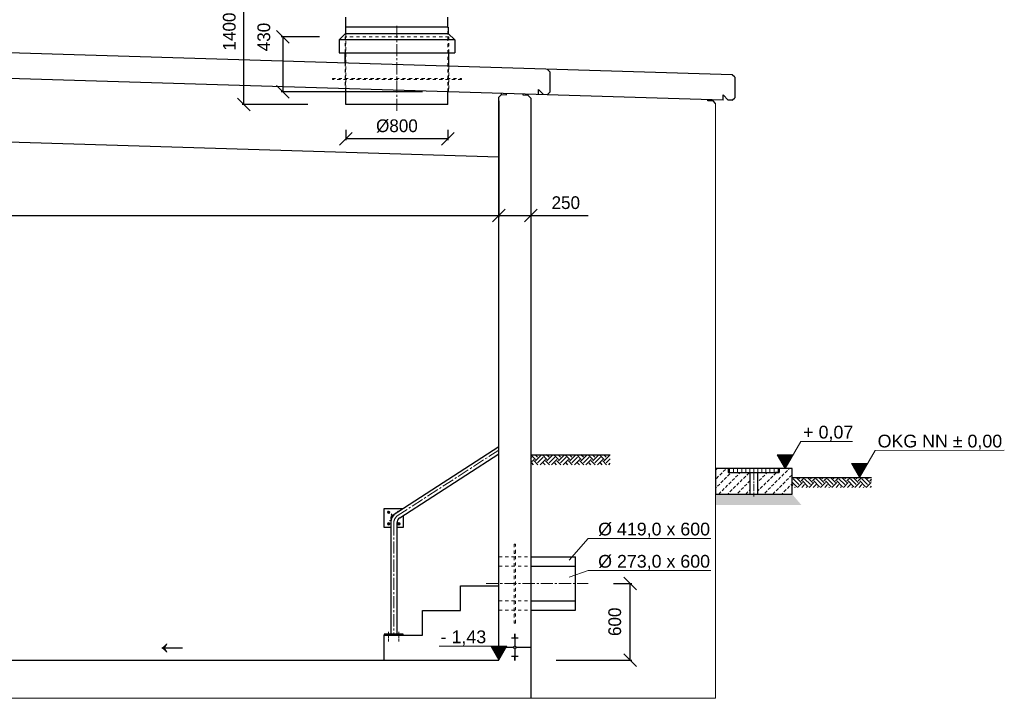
# Model space of a CAD drawing. Header units: millimetres. Extents: x -2787 to 131613, y -54195 to 30918.
# Tile 64 of 69: x 108798 to 116523, y -45127 to -39804. Entities that reach past the tile are written whole.
import ezdxf

# ---------------------------------------------------------------- set-up
doc = ezdxf.new("R2010")
doc.units = ezdxf.units.MM
doc.linetypes.add('JIS_02_1.0', pattern=[2, 1, -1])
doc.linetypes.add('MITTE2', pattern=[28.575, 19.05, -3.175, 3.175, -3.175])
doc.layers.add('Bemaßung', color=7, linetype='Continuous', lineweight=9)
for name, color, linetype in [('Beschriftung', 7, 'Continuous'), ('P-MU150AUSL', 7, 'Continuous'), ('P-MU250AUSL1', 7, 'Continuous'), ('POL_Bema', 7, 'Continuous')]:
    doc.layers.add(name, color=color, linetype=linetype)
doc.styles.add('LBB3.5M1000', font='isocp.shx', dxfattribs={"height": 3.5})
doc.dimstyles.new('DIN', dxfattribs={"dimtxt": 2.5, "dimasz": 2.5, "dimexe": 1.25, "dimexo": 0.625, "dimtad": 1, "dimtih": 1, "dimdec": 4, "dimdsep": 46, "dimlunit": 6, "dimtxsty": 'Standard', "dimcen": 2.5, "dimadec": 0, "dimazin": 0, "dimtfac": 1, "dimtdec": 4, "dimtmove": 0, "dimatfit": 3, "dimfxl": 0, "dimtvp": 1, "dimtolj": 1, "dimtzin": 0, "dimarcsym": 0})

# ---------------------------------------------------------------- blocks, each defined once
blk = doc.blocks.new('_Oblique')
at = {"layer": 'POL_Bema', "color": 0, "lineweight": -2}
blk.add_line((-0.5, -0.5), (0.5, 0.5), dxfattribs=at)
blk = doc.blocks.new('*D422')
at = {"layer": 'Bemaßung', "color": 0, "lineweight": -2, "transparency": 16777216}
for p, q in [((111057.5, -39592.5), (110543.4, -39592.5)), ((110555.9, -40469.2), (110555.9, -39592.5)), ((111057.5, -40469.2), (110543.4, -40469.2))]:
    blk.add_line(p, q, dxfattribs=at)
at = {"layer": 'DEFPOINTS', "color": 0, "transparency": 16777216}
for p in [(110555.9, -39592.5), (111357.5, -39592.5), (111357.5, -40469.2)]:
    blk.add_point(p, dxfattribs=at)
at = {"layer": 'Bemaßung', "color": 0, "lineweight": -2, "transparency": 16777216, "xscale": 100, "yscale": 100, "zscale": 100}
for p, rotation in [((110555.9, -39592.5), 90), ((110555.9, -40469.2), 270)]:
    blk.add_blockref('_Oblique', p, dxfattribs=dict(at, rotation=rotation))
at = {"layer": 'Bemaßung', "color": 0, "transparency": 16777216, "insert": (110442.5, -39897), "char_height": 100, "attachment_point": 5, "rotation": 90}
blk.add_mtext('\\A1;1400', dxfattribs=at)
blk = doc.blocks.new('*D423')
at = {"layer": 'Bemaßung', "color": 0, "lineweight": -2, "transparency": 16777216}
for p, q in [((111357.5, -40669.2), (111357.5, -40750.2)), ((112157.5, -40669.2), (112157.5, -40750.2)), ((112157.5, -40737.7), (111357.5, -40737.7))]:
    blk.add_line(p, q, dxfattribs=at)
at = {"layer": 'DEFPOINTS', "color": 0, "transparency": 16777216}
for p in [(111357.5, -40469.2), (112157.5, -40469.2), (111357.5, -40737.7)]:
    blk.add_point(p, dxfattribs=at)
at = {"layer": 'Bemaßung', "color": 0, "lineweight": -2, "transparency": 16777216, "xscale": 100, "yscale": 100, "zscale": 100, "rotation": 180}
blk.add_blockref('_Oblique', (111357.5, -40737.7), dxfattribs=at)
at = {"layer": 'Bemaßung', "color": 0, "lineweight": -2, "transparency": 16777216, "xscale": 100, "yscale": 100, "zscale": 100}
blk.add_blockref('_Oblique', (112157.5, -40737.7), dxfattribs=at)
at = {"layer": 'Bemaßung', "color": 0, "transparency": 16777216, "insert": (111757.5, -40637.7), "char_height": 100, "attachment_point": 5}
blk.add_mtext('\\A1;%%C800', dxfattribs=at)
blk = doc.blocks.new('*D424')
at = {"layer": 'Bemaßung', "color": 0, "lineweight": -2, "transparency": 16777216}
for p, q in [((111151, -39939.2), (110849.8, -39939.2)), ((110862.3, -39939.2), (110862.3, -40369.2)), ((111957.5, -40369.2), (110849.8, -40369.2))]:
    blk.add_line(p, q, dxfattribs=at)
at = {"layer": 'DEFPOINTS', "color": 0, "transparency": 16777216}
for p in [(111351, -39939.2), (110862.3, -40369.2), (112157.5, -40369.2)]:
    blk.add_point(p, dxfattribs=at)
at = {"layer": 'Bemaßung', "color": 0, "lineweight": -2, "transparency": 16777216, "xscale": 100, "yscale": 100, "zscale": 100}
for p, rotation in [((110862.3, -39939.2), 90), ((110862.3, -40369.2), 270)]:
    blk.add_blockref('_Oblique', p, dxfattribs=dict(at, rotation=rotation))
at = {"layer": 'Bemaßung', "color": 0, "transparency": 16777216, "insert": (110713.5, -39940), "char_height": 100, "attachment_point": 5, "rotation": 90}
blk.add_mtext('\\A1;430', dxfattribs=at)
blk = doc.blocks.new('*D431')
at = {"layer": 'Bemaßung', "color": 0, "lineweight": -2, "transparency": 16777216}
for p, q in [((113457.5, -44226.7), (113600.5, -44226.7)), ((113588, -44826.7), (113588, -44226.7)), ((113007.5, -44826.7), (113600.5, -44826.7))]:
    blk.add_line(p, q, dxfattribs=at)
at = {"layer": 'DEFPOINTS', "color": 0, "transparency": 16777216}
for p in [(113257.5, -44226.7), (113588, -44226.7), (112807.5, -44826.7)]:
    blk.add_point(p, dxfattribs=at)
at = {"layer": 'Bemaßung', "color": 0, "lineweight": -2, "transparency": 16777216, "xscale": 100, "yscale": 100, "zscale": 100}
for p, rotation in [((113588, -44226.7), 90), ((113588, -44826.7), 270)]:
    blk.add_blockref('_Oblique', p, dxfattribs=dict(at, rotation=rotation))
at = {"layer": 'Bemaßung', "color": 0, "transparency": 16777216, "insert": (113466.8, -44526.7), "char_height": 100, "attachment_point": 5, "rotation": 90}
blk.add_mtext('\\A1;600', dxfattribs=at)
blk = doc.blocks.new('*D463')
at = {"layer": 'Bemaßung', "color": 0, "lineweight": -2, "transparency": 16777216}
for p, q in [((112557.5, -41311.2), (112557.5, -41352.3)), ((102307.5, -41339.8), (112557.5, -41339.8)), ((102307.5, -42239.8), (102307.5, -41352.3))]:
    blk.add_line(p, q, dxfattribs=at)
at = {"layer": 'DEFPOINTS', "color": 0, "transparency": 16777216}
for p in [(112557.5, -40411.2), (102307.5, -41339.8), (112557.5, -41339.8)]:
    blk.add_point(p, dxfattribs=at)
at = {"layer": 'Bemaßung', "color": 0, "lineweight": -2, "transparency": 16777216, "xscale": 100, "yscale": 100, "zscale": 100, "rotation": 180}
blk.add_blockref('_Oblique', (102307.5, -41339.8), dxfattribs=at)
at = {"layer": 'Bemaßung', "color": 0, "lineweight": -2, "transparency": 16777216, "xscale": 100, "yscale": 100, "zscale": 100}
blk.add_blockref('_Oblique', (112557.5, -41339.8), dxfattribs=at)
at = {"layer": 'Bemaßung', "color": 0, "transparency": 16777216, "insert": (107432.5, -41239.8), "char_height": 100, "attachment_point": 5}
blk.add_mtext('\\A1;10.250', dxfattribs=at)
blk = doc.blocks.new('*D465')
at = {"layer": 'Bemaßung', "color": 0, "lineweight": -2, "transparency": 16777216}
for p, q in [((112557.5, -40439.8), (112557.5, -41327.3)), ((112807.5, -40439.8), (112807.5, -41327.3)), ((112557.5, -41339.8), (112807.5, -41339.8)), ((112807.5, -41339.8), (113257.5, -41339.8))]:
    blk.add_line(p, q, dxfattribs=at)
at = {"layer": 'DEFPOINTS', "color": 0, "transparency": 16777216}
for p in [(112557.5, -41339.8), (112807.5, -41339.8), (112807.5, -41339.8)]:
    blk.add_point(p, dxfattribs=at)
at = {"layer": 'Bemaßung', "color": 0, "lineweight": -2, "transparency": 16777216, "xscale": 100, "yscale": 100, "zscale": 100, "rotation": 180}
blk.add_blockref('_Oblique', (112557.5, -41339.8), dxfattribs=at)
at = {"layer": 'Bemaßung', "color": 0, "lineweight": -2, "transparency": 16777216, "xscale": 100, "yscale": 100, "zscale": 100}
blk.add_blockref('_Oblique', (112807.5, -41339.8), dxfattribs=at)
at = {"layer": 'Bemaßung', "color": 0, "transparency": 16777216, "insert": (113082.5, -41239.8), "char_height": 100, "attachment_point": 5}
blk.add_mtext('\\A1;250', dxfattribs=at)

msp = doc.modelspace()

# ---------------------------------------------------------------- hatches: boundary and pattern name
h = msp.add_hatch()
h.set_pattern_fill('EARTH', color=256, scale=10, angle=45)
h.set_pattern_definition([(45, (99407.48, -19140.87), (7e-15, 89.80256), [63.5, -63.5]), (45, (99390.64, -19124.03), (7e-15, 89.80256), [63.5, -63.5]), (45, (99373.8, -19107.193), (7e-15, 89.80256), [63.5, -63.5]), (135, (99373.8, -19095.97), (-89.80256, 7e-15), [63.5, -63.5]), (135, (99390.64, -19079.13), (-89.80256, 7e-15), [63.5, -63.5]), (135, (99407.48, -19062.29), (-89.80256, 7e-15), [63.5, -63.5])])
h.paths.add_polyline_path([(112807.47891, -43217.18416), (113431.46737, -43217.18416), (113431.46737, -43294.52722), (112807.47891, -43294.52722)])
at = {"lineweight": 5}
h = msp.add_hatch(dxfattribs=at)
h.set_pattern_fill('ANSI31', color=256, scale=10, angle=45)
h.set_pattern_definition([(90, (114557.48, -43339.684), (-31.75, 5e-15), [])])
h.paths.add_polyline_path([(114358.47891, -43354.68416), (114756.47891, -43354.68416), (114756.47891, -43324.68416), (114358.47891, -43324.68416)])
h = msp.add_hatch()
h.set_pattern_fill('EARTH', color=256, scale=10, angle=45)
h.set_pattern_definition([(45, (101457.686, -19355.263), (7e-15, 89.80256), [63.5, -63.5]), (45, (101440.85, -19338.425), (7e-15, 89.80256), [63.5, -63.5]), (45, (101424.01, -19321.59), (7e-15, 89.80256), [63.5, -63.5]), (135, (101424.01, -19310.36), (-89.80256, 7e-15), [63.5, -63.5]), (135, (101440.85, -19293.524), (-89.80256, 7e-15), [63.5, -63.5]), (135, (101457.686, -19276.686), (-89.80256, 7e-15), [63.5, -63.5])])
h.paths.add_polyline_path([(114857.47891, -43394.68416), (115481.46737, -43394.68416), (115481.46737, -43472.02722), (114857.47891, -43472.02722)])
at = {"layer": 'Bemaßung', "lineweight": 5}
h = msp.add_hatch(dxfattribs=at)
h.set_pattern_fill('GRAVEL', color=256)
h.set_pattern_definition([(228.0127875, (113025.767, -17540.9694), (-203.20000002, -228.59999999), [3.417214, -338.304836]), (184.969741, (113023.4809, -17543.5094), (304.79999988, 25.400001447), [5.864047, -580.54049]), (132.510447, (113017.6389, -17544.0174), (254.00000011, -279.3999999), [4.134815, -409.347228]), (267.273689, (113007.7329, -17550.3674), (25.400000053, 508), [5.340045, -528.664374]), (292.833654, (113007.4789, -17555.7014), (-127.00000001, 304.799999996), [5.236337, -518.398077]), (357.273689, (113009.5109, -17560.5274), (-508, 25.400000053), [5.340045, -528.664374]), (37.6942405, (113014.8449, -17560.7814), (-330.199999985, -254.00000002), [7.061937, -699.131153]), (72.2553284, (113020.4329, -17556.4634), (177.800000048, 558.799999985), [6.667195, -660.052566]), (121.4295656, (113022.4649, -17550.1134), (-203.20000003, 330.19999998), [5.35813, -530.455457]), (175.236358, (113019.671, -17545.5414), (279.4, -25.40000004), [6.117133, -299.73937]), (222.3974378, (113013.5749, -17545.0334), (-304.79999999, -279.40000001), [7.91078, -783.167725]), (138.814075, (113032.879, -17550.6214), (-177.8, 152.40000001), [2.700045, -267.305658]), (171.4692344, (113030.8469, -17548.8434), (330.20000001, -50.79999994), [5.13682, -508.54639]), (225, (113025.767, -17548.081), (-4e-15, -25.4), [3.592093, -32.32893]), (203.19859, (113023.989, -17545.0334), (127, 50.8), [1.934413, -191.506224]), (291.80141, (113022.211, -17545.7954), (-25.4, 76.2), [2.735656, -134.04753]), (30.963757, (113023.227, -17548.3354), (76.2, 50.8), [4.443197, -143.662982]), (161.56505, (113027.037, -17546.049), (50.8, -25.4), [3.212871, -77.10898]), (16.3895403, (113007.4789, -17545.7954), (254, 76.2), [4.50088, -445.588267]), (70.346176, (113011.7969, -17544.5254), (-101.60000001, -279.4), [3.77599, -373.822157]), (293.19859, (113027.037, -17540.9694), (-50.8, 127), [3.8688, -189.571836]), (343.6104597, (113028.5609, -17544.5254), (-254.000000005, 76.19999998), [4.50088, -445.588267]), (339.443955, (113007.479, -17561.5434), (-127, 50.8), [4.340352, -212.677343]), (294.7751406, (113011.543, -17563.0674), (-127.00000015, 279.39999993), [3.63672, -360.035934]), (66.80141, (113027.291, -17566.3694), (50.8, 127), [3.8688, -189.571836]), (17.3540246, (113028.8149, -17562.8134), (-330.19999999, -101.60000002), [4.257827, -421.52376]), (69.443955, (113014.845, -17566.3694), (-50.8, -127), [2.170176, -214.84752]), (101.309932, (113025.767, -17566.3694), (-25.4, 101.6), [1.295146, -128.21995]), (165.963757, (113025.513, -17565.0994), (76.2, -25.4), [5.236337, -99.490546]), (186.009006, (113020.4329, -17563.8294), (254, 25.40000001), [4.85267, -480.413649]), (303.690068, (113023.227, -17550.6214), (-25.4, 50.8), [3.66324, -87.917764]), (353.1572266, (113025.2589, -17553.6694), (431.800000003, -50.799999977), [6.395568, -633.16009]), (60.945396, (113031.609, -17554.4314), (-101.6, -177.8), [2.615082, -258.893923]), (90, (113032.88, -17552.145), (-25.4, 25.4), [1.524, -23.876]), (120.256437, (113019.925, -17563.0674), (101.59999999, -177.80000001), [3.52867, -349.339408]), (48.0127875, (113018.147, -17560.0194), (203.20000002, 228.59999999), [6.83443, -334.887622]), (0, (113022.72, -17554.94), (25.4, 25.4), [6.604, -18.796]), (325.3048465, (113029.3229, -17554.9394), (254.0000001, -177.79999986), [4.016096, -397.593167]), (254.054604, (113032.625, -17557.2254), (-25.4, -101.6), [3.69829, -181.2165]), (207.6459754, (113031.6089, -17560.7814), (-482.600000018, -253.999999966), [6.02145, -596.124644]), (175.4260787, (113026.2749, -17563.5754), (-330.2, 25.4), [6.370295, -630.658465])])
h.paths.add_polyline_path([(114857.47891, -43524.68416), (114931.66201, -43611.71306), (114257.47891, -43611.71306), (114257.47891, -43524.68416)])
at = {"layer": 'Beschriftung', "lineweight": 5}
h = msp.add_hatch(dxfattribs=at)
h.set_pattern_fill('LINE', color=256, scale=2)
h.set_pattern_definition([(0, (114552.825, -11081.5384), (0, 6.35), [])])
h.paths.add_polyline_path([(114802.82506, -43324.68416), (114740.1315, -43216.09572), (114865.51863, -43216.09572)])
h = msp.add_hatch(dxfattribs=at)
h.set_pattern_fill('BETON_UNBEWEHRT', color=256, scale=200, pattern_type=2)
h.set_pattern_definition([(45, (102092.834, -19298.37), (-35.35534, 35.35534), [25, -12.5])])
h.paths.add_polyline_path([(114757.47891, -43324.68416), (114757.47891, -43354.68416), (114727.47891, -43354.68416), (114587.62891, -43354.68416), (114587.62891, -43524.68416), (114857.47891, -43524.68416), (114857.47891, -43324.68416)])
h.paths.add_polyline_path([(114357.47891, -43354.68416), (114357.47891, -43324.68416), (114257.47891, -43324.68416), (114257.47891, -43524.68416), (114527.32891, -43524.68416), (114527.32891, -43354.68416), (114387.47891, -43354.68416)])
h = msp.add_hatch(dxfattribs=at)
h.set_pattern_fill('LINE', color=256, scale=2)
h.set_pattern_definition([(0, (115136.225, -11151.5384), (0, 6.35), [])])
h.paths.add_polyline_path([(115386.22478, -43394.68416), (115323.53121, -43286.09572), (115448.91834, -43286.09572)])
h = msp.add_hatch(dxfattribs=at)
h.set_pattern_fill('LINE', color=256, scale=2)
h.set_pattern_definition([(0, (112307.479, -12583.5384), (0, 6.35), [])])
h.paths.add_polyline_path([(112557.47891, -44826.68416), (112494.78535, -44718.09572), (112620.17248, -44718.09572)])

# ---------------------------------------------------------------- linework, layer by layer
for p, q in [((111357.47891, -39862.89808), (111357.47891, -39785.16802)), ((112157.47891, -39862.89808), (112157.47891, -39785.16802)), ((114387.42045, -40235.34436), (101927.53737, -39861.54787)), ((111354.47891, -39912.89808), (111304.47891, -39962.89808)), ((111354.47891, -39862.89808), (111354.47891, -39912.89808)), ((112160.47891, -39862.89808), (111354.47891, -39862.89808)), ((111354.47891, -39912.89808), (112160.47891, -39912.89808)), ((112160.47891, -39862.89808), (112160.47891, -39912.89808)), ((112160.47891, -39912.89808), (112210.47891, -39962.89808)), ((111304.47891, -39962.89808), (111304.47891, -40062.89808)), ((112210.47891, -39962.89808), (111304.47891, -39962.89808)), ((112210.47891, -39962.89808), (112210.47891, -40062.89808)), ((114317.47891, -40433.98416), (101997.47891, -40064.38416)), ((111304.47891, -40062.89808), (112210.47891, -40062.89808)), ((111350.97891, -40144.25111), (111350.97891, -40062.89808)), ((112163.97891, -40169.18416), (112163.97891, -40062.89808)), ((112957.47891, -40212.44611), (112937.48791, -40191.84638)), ((112957.47891, -40212.44611), (112957.47891, -40373.18416)), ((114407.41146, -40255.94409), (114387.42045, -40235.34436)), ((114407.41146, -40255.94409), (114407.41146, -40416.68213)), ((111357.47891, -40469.18416), (111357.47891, -40345.18416)), ((112157.47891, -40469.18416), (112157.47891, -40369.18416)), ((112577.46992, -40391.78389), (112557.47891, -40411.18416)), ((112577.46992, -40391.78389), (112577.76965, -40381.79288)), ((112577.46992, -40391.78389), (112617.45193, -40392.98335)), ((112617.45193, -40392.98335), (112617.75166, -40382.99234)), ((112747.50589, -40396.88497), (112747.80563, -40386.89396)), ((112787.48791, -40398.08443), (112747.50589, -40396.88497)), ((112787.48791, -40398.08443), (112787.78764, -40388.09342)), ((112807.47891, -40418.68416), (112787.48791, -40398.08443)), ((112867.54637, -40390.48618), (112867.54637, -40350.48618)), ((112867.54637, -40350.48618), (112907.54637, -40391.68618)), ((112937.48791, -40392.58443), (112907.54637, -40391.68618)), ((112937.48791, -40392.58443), (112957.47891, -40373.18416)), ((114317.47891, -40433.98416), (114317.47891, -40393.98416)), ((114317.47891, -40393.98416), (114357.47891, -40435.18416)), ((112157.47891, -40469.18416), (111357.47891, -40469.18416)), ((112557.47891, -44826.68416), (112557.47891, -40411.18416)), ((112807.47891, -40418.68416), (112807.47891, -45126.68416)), ((114197.50589, -40440.38497), (114197.80563, -40430.39396)), ((114237.48791, -40441.58443), (114197.50589, -40440.38497)), ((114237.48791, -40441.58443), (114237.78764, -40431.59342)), ((114257.47891, -40462.18416), (114237.48791, -40441.58443)), ((114387.42045, -40436.0824), (114357.47891, -40435.18416)), ((114387.42045, -40436.0824), (114407.41146, -40416.68213)), ((112557.47891, -40881.18416), (102307.47891, -40573.68416)), ((111719.365, -43692.66449), (112557.47891, -43150.68416)), ((111779.47796, -43711.3106), (112557.47891, -43208.20331)), ((112807.47891, -43217.18416), (113431.46737, -43217.18416)), ((114357.47891, -43324.68416), (114357.47891, -43354.68416)), ((114757.47891, -43324.68416), (114757.47891, -43354.68416)), ((114357.47891, -43354.68416), (114387.47891, -43354.68416)), ((114527.32891, -43354.68416), (114527.32891, -43524.68416)), ((114587.62891, -43354.68416), (114587.62891, -43524.68416)), ((114757.47891, -43354.68416), (114727.47891, -43354.68416)), ((114857.47891, -43394.68416), (115481.46737, -43394.68416)), ((111708.32891, -43753.29661), (111708.32891, -44622.68416)), ((111756.62891, -43753.29661), (111756.62891, -44622.68416)), ((113157.47891, -44436.18416), (113157.47891, -44017.18416)), ((112257.47891, -44438.68416), (112257.47891, -44244.68416)), ((112257.47891, -44244.68416), (112557.47891, -44244.68416)), ((111957.47891, -44632.68416), (111957.47891, -44438.68416)), ((111957.47891, -44438.68416), (112257.47891, -44438.68416)), ((111657.47891, -44826.68416), (111657.47891, -44632.68416)), ((111657.47891, -44632.68416), (111957.47891, -44632.68416)), ((112687.47891, -44627.03088), (112677.47891, -44627.03088)), ((112687.47891, -44630.55078), (112677.47891, -44630.55078)), ((112687.47891, -44634.07069), (112677.47891, -44634.07069)), ((112687.47891, -44637.59059), (112677.47891, -44637.59059)), ((112687.47891, -44641.1105), (112677.47891, -44641.1105)), ((112687.47891, -44644.6304), (112677.47891, -44644.6304)), ((112687.47891, -44648.15031), (112677.47891, -44648.15031)), ((112687.47891, -44651.67021), (112677.47891, -44651.67021)), ((112682.47891, -44626.68416), (112682.47891, -44716.33163)), ((112557.47891, -44726.68416), (112672.12638, -44726.68416)), ((112707.47891, -44655.19012), (112657.47891, -44655.19012)), ((112692.83145, -44726.68416), (112807.47891, -44726.68416)), ((112707.47891, -44798.1782), (112657.47891, -44798.1782)), ((112687.47891, -44801.6981), (112677.47891, -44801.6981)), ((112687.47891, -44805.21801), (112677.47891, -44805.21801)), ((112682.47891, -44737.03669), (112682.47891, -44826.68416)), ((106572.47891, -44826.68416), (112557.47891, -44826.68416)), ((112687.47891, -44808.73791), (112677.47891, -44808.73791)), ((112687.47891, -44812.25782), (112677.47891, -44812.25782)), ((112687.47891, -44815.77772), (112677.47891, -44815.77772)), ((112687.47891, -44819.29763), (112677.47891, -44819.29763)), ((112687.47891, -44822.81753), (112677.47891, -44822.81753)), ((112687.47891, -44826.33744), (112677.47891, -44826.33744))]:
    msp.add_line(p, q)
at = {"linetype": 'MITTE2', "lineweight": 18, "ltscale": 5}
for p, q in [((111757.47891, -40519.18416), (111757.47891, -39849.18036)), ((112557.47891, -43179.44373), (111766.36404, -43691.03135)), ((111732.47891, -43753.29661), (111732.47891, -44622.68416)), ((112457.47891, -44226.68416), (113257.47891, -44226.68416))]:
    msp.add_line(p, q, dxfattribs=at)
at = {"linetype": 'JIS_02_1.0', "lineweight": 18, "ltscale": 25}
for p, q in [((112163.97891, -39939.18416), (111350.97891, -39939.18416)), ((111350.97891, -40062.89808), (111350.97891, -39939.18416)), ((111353.97891, -39939.18416), (111353.97891, -40345.07916)), ((111357.47891, -40345.18416), (111357.47891, -39862.89808)), ((112157.47891, -40369.18416), (112157.47891, -39862.89808)), ((112160.97891, -39939.18416), (112160.97891, -40369.28916)), ((112163.97891, -40062.89808), (112163.97891, -39939.18416)), ((111350.97891, -40144.25111), (111350.97891, -40344.98916)), ((112163.97891, -40169.18416), (112163.97891, -40369.37916)), ((112557.47891, -44017.18416), (112807.47891, -44017.18416)), ((112687.47891, -43990.18416), (112677.47891, -43990.18416)), ((112557.47891, -44090.18416), (112807.47891, -44090.18416)), ((112557.47891, -44363.18416), (112807.47891, -44363.18416)), ((112557.47891, -44436.18416), (112807.47891, -44436.18416)), ((112687.47891, -44463.18416), (112677.47891, -44463.18416))]:
    msp.add_line(p, q, dxfattribs=at)
at = {"lineweight": 5}
for p, q in [((114257.47891, -40462.18416), (114257.47891, -45126.68416)), ((107142.47891, -45126.68416), (112957.47891, -45126.68416)), ((112957.47891, -45126.68416), (114257.47891, -45126.68416))]:
    msp.add_line(p, q, dxfattribs=at)
at = {"linetype": 'MITTE2', "lineweight": 5, "ltscale": 3}
msp.add_line((114557.47891, -43359.38998), (114557.47891, -43543.70136), dxfattribs=at)
at = {"linetype": 'MITTE2', "lineweight": 18, "ltscale": 3}
for p, q in [((111711.54857, -43680.57722), (111724.06995, -43699.94019)), ((111712.17334, -43726.07467), (111700.1124, -43733.87408))]:
    msp.add_line(p, q, dxfattribs=at)
at = {"linetype": 'MITTE2', "lineweight": 18}
for p, q in [((111692.47891, -44604.5073), (111692.47891, -44683.21628)), ((111772.47891, -44604.5073), (111772.47891, -44683.21628))]:
    msp.add_line(p, q, dxfattribs=at)
at = {"linetype": 'JIS_02_1.0', "lineweight": 18, "ltscale": 25}
for points in [[(112263.97891, -40274.18416), (111250.97891, -40274.18416), (111250.97891, -40264.18416), (112263.97891, -40264.18416)], [(112687.47891, -43917.18416), (112677.47891, -43917.18416), (112677.47891, -44536.18416), (112687.47891, -44536.18416)]]:
    msp.add_lwpolyline(points, close=True, dxfattribs=at)
for points in [[(114257.47891, -43524.68416), (114857.47891, -43524.68416), (114857.47891, -43324.68416), (114257.47891, -43324.68416)], [(114358.47891, -43354.68416), (114756.47891, -43354.68416), (114756.47891, -43324.68416), (114358.47891, -43324.68416)], [(111657.47891, -44632.68416), (111807.47891, -44632.68416), (111807.47891, -44622.68416), (111657.47891, -44622.68416)]]:
    msp.add_lwpolyline(points, close=True)
for points in [[(111708.32891, -43787.94373), (111657.47891, -43787.94373), (111657.47891, -43637.94373), (111803.98472, -43637.94373)], [(111807.47891, -43693.20331), (111807.47891, -43787.94373), (111756.62891, -43787.94373)]]:
    msp.add_lwpolyline(points)
at = {"lineweight": 5}
for points in [[(111701.71652, -43667.94373), (111696.92891, -43660.23611), (111687.86011, -43659.94373), (111683.24131, -43667.94373), (111688.02891, -43675.65136), (111697.09772, -43675.94373)], [(111701.71652, -43757.94373), (111696.92891, -43765.65136), (111687.86011, -43765.94373), (111683.24131, -43757.94373), (111688.02891, -43750.23611), (111697.09772, -43749.94373)], [(111763.24131, -43757.94373), (111768.02891, -43765.65136), (111777.09772, -43765.94373), (111781.71652, -43757.94373), (111776.92891, -43750.23611), (111767.86011, -43749.94373)]]:
    msp.add_lwpolyline(points, close=True, dxfattribs=at)
msp.add_lwpolyline([(111767.03327, -43661.83901), (111768.02891, -43660.23611), (111769.5898, -43660.18579)], dxfattribs=at)
for centre, radius in [((111692.47891, -43667.94373), 10), ((111692.47891, -43667.94373), 5.25), ((111692.47891, -43757.94373), 10), ((111692.47891, -43757.94373), 5.25), ((111772.47891, -43757.94373), 10), ((111772.47891, -43757.94373), 5.25)]:
    msp.add_circle(centre, radius, dxfattribs=at)
msp.add_circle((112682.47891, -44726.68416), 10.35253)
for centre, radius, end in [((111806.62891, -43753.29661), 98.3, 180), ((111732.47891, -43712.94373), 24.15, 212.824648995), ((111806.62891, -43753.29661), 50, 180)]:
    msp.add_arc(centre, radius, 122.889402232, end)
at = {"linetype": 'MITTE2', "lineweight": 18, "ltscale": 5}
msp.add_arc((111806.62891, -43753.29661), 74.15, 122.889402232, 180, dxfattribs=at)
at = {"lineweight": 5}
msp.add_arc((111772.47891, -43667.94373), 10, 86.822988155, 158.95581631, dxfattribs=at)
at = {"layer": 'Beschriftung', "lineweight": 5}
for p, q in [((114802.82506, -43324.68416), (114925.35689, -43112.45281)), ((114925.35689, -43112.45281), (115330.94254, -43112.45281)), ((115386.22478, -43394.68416), (115508.7566, -43182.45281)), ((115508.7566, -43182.45281), (116522.92341, -43180.54285)), ((114865.51863, -43216.09572), (114740.1315, -43216.09572)), ((114740.1315, -43216.09572), (114802.82506, -43324.68416)), ((115448.91834, -43286.09572), (115323.53121, -43286.09572)), ((115323.53121, -43286.09572), (115386.22478, -43394.68416)), ((113257.47891, -43872.67157), (113109.44409, -44043.53519)), ((113257.47891, -43872.67157), (114220.93072, -43872.67157)), ((113257.47891, -44125.58002), (113109.44409, -44175.88128)), ((113257.47891, -44125.58002), (114220.93072, -44125.58002)), ((112494.78535, -44718.09572), (112089.1997, -44718.09572)), ((112557.47891, -44826.68416), (112494.78535, -44718.09572)), ((112494.78535, -44718.09572), (112620.17248, -44718.09572)), ((112620.17248, -44718.09572), (112557.47891, -44826.68416))]:
    msp.add_line(p, q, dxfattribs=at)
at = {"layer": 'P-MU150AUSL', "linetype": 'Continuous', "ltscale": 10}
for p, q in [((112807.47891, -44090.18416), (113157.47891, -44090.18416)), ((113157.47891, -44363.18416), (113157.47891, -44090.18416)), ((112807.47891, -44363.18416), (113157.47891, -44363.18416))]:
    msp.add_line(p, q, dxfattribs=at)
at = {"layer": 'P-MU250AUSL1', "linetype": 'Continuous', "ltscale": 10}
for p, q in [((112807.47891, -44017.18416), (113157.47891, -44017.18416)), ((112807.47891, -44436.18416), (113157.47891, -44436.18416))]:
    msp.add_line(p, q, dxfattribs=at)

# ---------------------------------------------------------------- texts
at = {"layer": 'Beschriftung', "attachment_point": 1, "style": 'LBB3.5M1000'}
for s, width, insert, char_height in [('{\\fArial|b0|i0|c0|p34;+ 0,07}', 884.5236077, (114945.56055, -42988.9876), 100), ('{\\fArial|b0|i0|c0|p34;OKG NN %%P 0,00}', 993.9631465, (115528.96026, -43058.9876), 100), ('{\\fArial|b0|i0|c0|p34;%%C 419,0 x 600}', 884.5236077, (113336.51129, -43749.20636), 100), ('{\\fArial|b0|i0|c0|p34;%%C 273,0 x 600}', 884.5236077, (113336.51129, -44002.1148), 100), ('{\\fArial|b0|i0|c134|p34;←}', 295.0734938, (109853.44848, -44580.39793), 200), ('{\\fArial|b0|i0|c0|p34;- 1,43}', 884.5236077, (112100.61158, -44594.63051), 100)]:
    msp.add_mtext_dynamic_manual_height_columns(s, width=width, gutter_width=17.5, heights=[0], dxfattribs=dict(at, insert=insert, char_height=char_height))

# ---------------------------------------------------------------- dimensions: what is measured, and where the dimension line sits
at = {"layer": 'Bemaßung'}
dim = msp.add_linear_dim(base=(110555.86352, -39592.52058), p1=(111357.47891, -40469.18416), p2=(111357.47891, -39592.52058), angle=90, text='1400', dimstyle='DIN', override={"dimscale": 10, "dimtxt": 10, "dimasz": 10, "dimexo": 30, "dimgap": 5, "dimdec": 2, "dimblk1": 'Oblique', "dimblk2": 'Oblique', "dimsah": 1, "dimtdec": 2, "dimtmove": 2}, dxfattribs=at)
dim.commit()
dim.dimension.update_dxf_attribs({"geometry": '*D422', "text_midpoint": (110442.50672, -39897.03521), "dimtype": 160})
for base, p1, p2, picture, middle in [((110862.3471, -40369.18416), (111350.97891, -39939.18416), (112157.47891, -40369.18416), '*D424', (110713.47753, -39940.02275)), ((113587.95769, -44226.68416), (112807.47891, -44826.68416), (113257.47891, -44226.68416), '*D431', (113466.77249, -44526.68416))]:
    dim = msp.add_linear_dim(base=base, p1=p1, p2=p2, angle=90, dimstyle='DIN', override={"dimscale": 10, "dimtxt": 10, "dimasz": 10, "dimexo": 20, "dimgap": 5, "dimdec": 2, "dimblk1": 'Oblique', "dimblk2": 'Oblique', "dimsah": 1, "dimtdec": 2, "dimtmove": 2}, dxfattribs=at)
    dim.commit()
    dim.dimension.update_dxf_attribs({"geometry": picture, "text_midpoint": middle, "dimtype": 160})
dim = msp.add_linear_dim(base=(112557.47891, -41339.75822), p1=(102307.47891, -41339.75822), p2=(112557.47891, -40411.18416), dimstyle='DIN', override={"dimscale": 10, "dimtxt": 10, "dimasz": 10, "dimexo": 90, "dimgap": 5, "dimdec": 2, "dimblk1": 'Oblique', "dimblk2": 'Oblique', "dimsah": 1, "dimtdec": 2, "dimtmove": 2}, dxfattribs=at)
dim.commit()
dim.dimension.update_dxf_attribs({"geometry": '*D463', "text_midpoint": (107432.47891, -41239.75822)})
dim = msp.add_linear_dim(base=(111357.47891, -40737.70093), p1=(112157.47891, -40469.18416), p2=(111357.47891, -40469.18416), text='%%C800', dimstyle='DIN', override={"dimscale": 10, "dimtxt": 10, "dimasz": 10, "dimexo": 20, "dimgap": 5, "dimdec": 2, "dimblk1": 'Oblique', "dimblk2": 'Oblique', "dimsah": 1, "dimtdec": 2, "dimtmove": 2}, dxfattribs=at)
dim.commit()
dim.dimension.update_dxf_attribs({"geometry": '*D423', "text_midpoint": (111757.47891, -40637.70093)})
dim = msp.add_linear_dim(base=(112807.47891, -41339.75822), p1=(112557.47891, -41339.75822), p2=(112807.47891, -41339.75822), angle=180, dimstyle='DIN', override={"dimscale": 10, "dimtxt": 10, "dimasz": 10, "dimexo": 90, "dimgap": 5, "dimdec": 2, "dimblk1": 'Oblique', "dimblk2": 'Oblique', "dimsah": 1, "dimtdec": 2, "dimtmove": 0}, dxfattribs=at)
dim.commit()
dim.dimension.update_dxf_attribs({"geometry": '*D465', "text_midpoint": (113082.47891, -41239.75822)})

doc.saveas('drawing.dxf')
